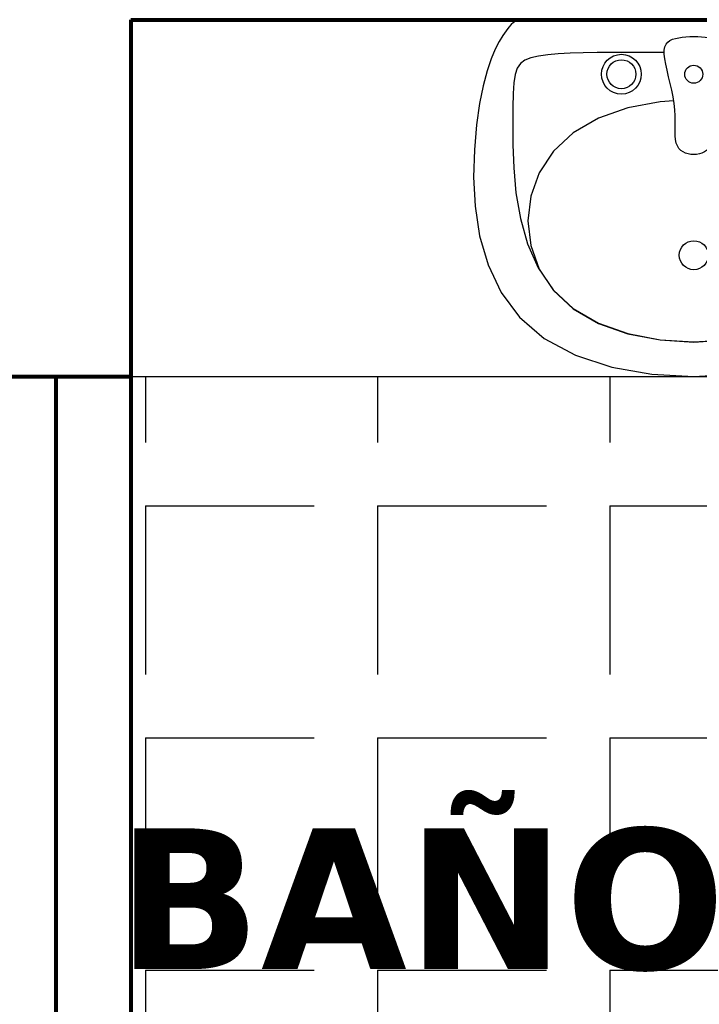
# Model space of a CAD drawing. Header units: inches. Extents: x -1.4 to 10.6, y -3.4 to 32.7.
# Tile 5 of 15: x 0.931 to 1.656, y 4.414 to 5.463. Entities that reach past the tile are written whole.
import ezdxf

# ---------------------------------------------------------------- set-up
doc = ezdxf.new("R2010")
doc.units = ezdxf.units.IN
doc.header["$MEASUREMENT"] = 0
doc.linetypes.add('0', pattern=[0])
for name, color, linetype in [('Baño', 2, 'Continuous'), ('Texto', 98, 'Continuous'), ('Textura piso', 8, 'Continuous')]:
    doc.layers.add(name, color=color, linetype=linetype)
doc.layers.add('Paredes', color=5, linetype='Continuous', lineweight=80)
doc.styles.get("Standard").update_dxf_attribs({"font": 'arial.ttf'})

# ---------------------------------------------------------------- blocks, each defined once
blk = doc.blocks.new('lavacaras')
at = {"layer": 'Baño', "linetype": '0'}
for p, q in [((152.3125970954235, 38.14543644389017), (152.2572976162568, 38.13559269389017)), ((152.3703184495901, 38.14871769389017), (152.3125970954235, 38.14543644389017)), ((152.4280398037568, 38.14543644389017), (152.3703184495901, 38.14871769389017)), ((152.4833392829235, 38.13559269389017), (152.4280398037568, 38.14543644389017)), ((152.2572976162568, 38.13559269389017), (152.2068418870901, 38.11918644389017)), ((152.5337950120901, 38.11918644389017), (152.4833392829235, 38.13559269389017)), ((152.2068418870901, 38.11918644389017), (152.1636517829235, 38.09621769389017)), ((152.5769851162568, 38.09621769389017), (152.5337950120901, 38.11918644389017)), ((152.3703184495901, 38.10100936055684), (152.3237689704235, 38.09815779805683)), ((152.3703184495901, 38.1008010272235), (152.3237689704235, 38.0979104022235)), ((152.4168679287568, 38.09815779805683), (152.3703184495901, 38.10100936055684)), ((152.4168679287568, 38.0979104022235), (152.3703184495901, 38.1008010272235)), ((152.1636517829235, 38.09621769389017), (152.1295632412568, 38.06693058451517)), ((152.2791726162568, 38.08960311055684), (152.2384825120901, 38.07534529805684)), ((152.2791726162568, 38.0892385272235), (152.2384825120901, 38.0747854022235)), ((152.3237689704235, 38.09815779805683), (152.2791726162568, 38.08960311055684)), ((152.3237689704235, 38.0979104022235), (152.2791726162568, 38.0892385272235)), ((152.4614642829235, 38.08960311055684), (152.4168679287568, 38.09815779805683)), ((152.4614642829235, 38.0892385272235), (152.4168679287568, 38.0979104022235)), ((152.5021543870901, 38.07534529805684), (152.4614642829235, 38.08960311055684)), ((152.5021543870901, 38.0747854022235), (152.4614642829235, 38.0892385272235)), ((152.6110736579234, 38.06693058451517), (152.5769851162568, 38.09621769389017)), ((152.2384825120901, 38.07534529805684), (152.2036517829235, 38.05538436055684)), ((152.2384825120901, 38.0747854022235), (152.2036517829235, 38.0545510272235)), ((152.5369851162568, 38.05538436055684), (152.5021543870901, 38.07534529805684)), ((152.5369851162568, 38.0545510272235), (152.5021543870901, 38.0747854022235)), ((152.1295632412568, 38.06693058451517), (152.1040684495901, 38.03254581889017)), ((152.6365684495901, 38.03254581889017), (152.6110736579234, 38.06693058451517)), ((152.2036517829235, 38.0545510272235), (152.1761452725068, 38.02876163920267)), ((152.2036517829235, 38.05538436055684), (152.1763080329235, 38.02995792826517)), ((152.5643288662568, 38.02995792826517), (152.5369851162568, 38.05538436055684)), ((152.5644916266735, 38.02876163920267), (152.5369851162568, 38.0545510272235)), ((152.1040684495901, 38.03254581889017), (152.0860736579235, 37.99452824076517)), ((152.6545632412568, 37.99452824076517), (152.6365684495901, 38.03254581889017)), ((152.1761452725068, 38.02876163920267), (152.1554746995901, 37.99854842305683)), ((152.1763080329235, 38.02995792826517), (152.1567767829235, 38.0002541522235)), ((152.5838601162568, 38.0002541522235), (152.5643288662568, 38.02995792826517)), ((152.5851621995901, 37.99854842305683), (152.5644916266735, 38.02876163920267)), ((152.0860736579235, 37.99452824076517), (152.0744851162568, 37.95434269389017)), ((152.1554746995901, 37.99854842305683), (152.1406635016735, 37.96526880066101)), ((152.1567767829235, 38.0002541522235), (152.1450580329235, 37.96769881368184)), ((152.5955788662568, 37.96769881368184), (152.5838601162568, 38.0002541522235)), ((152.5999733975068, 37.96526880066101), (152.5851621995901, 37.99854842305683)), ((152.6661517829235, 37.95434269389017), (152.6545632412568, 37.99452824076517)), ((152.1406635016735, 37.96526880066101), (152.1307351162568, 37.93028019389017)), ((152.1450580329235, 37.96769881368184), (152.1411517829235, 37.93371769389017)), ((152.5994851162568, 37.93371769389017), (152.5955788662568, 37.96769881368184)), ((152.6099017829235, 37.93028019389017), (152.5999733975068, 37.96526880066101)), ((152.0744851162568, 37.95434269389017), (152.0682090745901, 37.91345402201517)), ((152.6724278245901, 37.91345402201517), (152.6661517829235, 37.95434269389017)), ((152.1307351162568, 37.93028019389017), (152.1247129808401, 37.89494002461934)), ((152.1411517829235, 37.93371769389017), (152.1450580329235, 37.8997365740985)), ((152.5955788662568, 37.8997365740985), (152.5994851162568, 37.93371769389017)), ((152.6159239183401, 37.89494002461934), (152.6099017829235, 37.93028019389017)), ((152.0682090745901, 37.91345402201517), (152.0661517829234, 37.87332706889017)), ((152.6744851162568, 37.87332706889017), (152.6724278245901, 37.91345402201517)), ((152.1450580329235, 37.8997365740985), (152.1567767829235, 37.86718123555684)), ((152.5838601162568, 37.86718123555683), (152.5955788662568, 37.8997365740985)), ((152.1247129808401, 37.89494002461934), (152.1216205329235, 37.8606057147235)), ((152.6190163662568, 37.8606057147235), (152.6159239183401, 37.89494002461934)), ((152.0661517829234, 37.87332706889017), (152.0672194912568, 37.83542667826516)), ((152.6734174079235, 37.83542667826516), (152.6744851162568, 37.87332706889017)), ((152.1216205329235, 37.8606057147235), (152.1204812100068, 37.82863468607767)), ((152.1567767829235, 37.86718123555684), (152.1763080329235, 37.83747745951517)), ((152.5643288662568, 37.83747745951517), (152.5838601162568, 37.86718123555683)), ((152.6201556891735, 37.82863468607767), (152.6190163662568, 37.8606057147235)), ((152.0672194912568, 37.83542667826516), (152.0703184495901, 37.80121769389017)), ((152.1204812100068, 37.82863468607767), (152.1203184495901, 37.80038436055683)), ((152.1763080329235, 37.83747745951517), (152.2036517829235, 37.8120510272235)), ((152.3461517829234, 37.82621752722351), (152.347719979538, 37.83024740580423)), ((152.347719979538, 37.83024740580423), (152.3498692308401, 37.83361321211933)), ((152.3498692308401, 37.83361321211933), (152.3525165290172, 37.83635401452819)), ((152.3525165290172, 37.83635401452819), (152.3555788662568, 37.83850888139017)), ((152.3555788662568, 37.83850888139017), (152.3589732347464, 37.84011688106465)), ((152.3589732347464, 37.84011688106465), (152.3626166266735, 37.841217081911)), ((152.3626166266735, 37.841217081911), (152.3664260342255, 37.84184855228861)), ((152.3664260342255, 37.84184855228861), (152.3703184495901, 37.84205036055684)), ((152.3703184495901, 37.84205036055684), (152.3742108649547, 37.84184855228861)), ((152.3742108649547, 37.84184855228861), (152.3780202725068, 37.841217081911)), ((152.3780202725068, 37.841217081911), (152.3816636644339, 37.84011688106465)), ((152.3816636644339, 37.84011688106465), (152.3850580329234, 37.83850888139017)), ((152.3850580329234, 37.83850888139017), (152.388120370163, 37.83635401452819)), ((152.388120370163, 37.83635401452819), (152.3907676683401, 37.83361321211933)), ((152.3907676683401, 37.83361321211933), (152.3929169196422, 37.83024740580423)), ((152.3929169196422, 37.83024740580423), (152.3944851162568, 37.82621752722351)), ((152.5369851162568, 37.8120510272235), (152.5643288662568, 37.83747745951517)), ((152.6203184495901, 37.80038436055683), (152.6201556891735, 37.82863468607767)), ((152.6703184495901, 37.80121769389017), (152.6734174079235, 37.83542667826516)), ((152.3446539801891, 37.81008239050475), (152.3447618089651, 37.81610694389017)), ((152.3447618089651, 37.81610694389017), (152.3452065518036, 37.82149671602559)), ((152.3452065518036, 37.82149671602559), (152.3461517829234, 37.82621752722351)), ((152.3944851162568, 37.82621752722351), (152.395430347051, 37.82149671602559)), ((152.395430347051, 37.82149671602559), (152.3958750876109, 37.81610694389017)), ((152.3958750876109, 37.81610694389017), (152.3959829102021, 37.81008239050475)), ((152.2036517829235, 37.8120510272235), (152.2384825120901, 37.7920900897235)), ((152.3447194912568, 37.80345723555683), (152.3446539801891, 37.81008239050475)), ((152.3447947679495, 37.79626565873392), (152.3447194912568, 37.80345723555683)), ((152.3959173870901, 37.80345723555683), (152.3958420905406, 37.79626565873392)), ((152.3959829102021, 37.81008239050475), (152.3959173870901, 37.80345723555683)), ((152.5021543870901, 37.7920900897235), (152.5369851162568, 37.8120510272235)), ((152.0703184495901, 37.80121769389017), (152.0744997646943, 37.77184269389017)), ((152.1203184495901, 37.80038436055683), (152.1203672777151, 37.7768947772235)), ((152.2384825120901, 37.7920900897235), (152.2791726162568, 37.7778322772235)), ((152.3443203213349, 37.78031995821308), (152.3447162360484, 37.78854183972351)), ((152.3447162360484, 37.78854183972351), (152.3447947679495, 37.79626565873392)), ((152.3958420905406, 37.79626565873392), (152.3959205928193, 37.78854183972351)), ((152.3959205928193, 37.78854183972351), (152.3963164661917, 37.78031995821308)), ((152.4614642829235, 37.7778322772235), (152.5021543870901, 37.7920900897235)), ((152.6202696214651, 37.7768947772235), (152.6203184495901, 37.80038436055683)), ((152.666137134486, 37.77184269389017), (152.6703184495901, 37.80121769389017)), ((152.1203672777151, 37.7768947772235), (152.1207090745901, 37.75793644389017)), ((152.2791726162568, 37.7778322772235), (152.3237689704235, 37.7692775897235)), ((152.3434434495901, 37.77163419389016), (152.3443203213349, 37.78031995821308)), ((152.3963164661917, 37.78031995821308), (152.3971932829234, 37.77163419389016)), ((152.4168679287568, 37.7692775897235), (152.4614642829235, 37.7778322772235)), ((152.6199278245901, 37.75793644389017), (152.6202696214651, 37.7768947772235)), ((152.0744997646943, 37.77184269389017), (152.0793939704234, 37.74715519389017)), ((152.3237689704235, 37.7692775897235), (152.3428757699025, 37.76810713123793)), ((152.3400612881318, 37.75322258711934), (152.3419806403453, 37.76254558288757)), ((152.3419806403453, 37.76254558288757), (152.3434434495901, 37.77163419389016)), ((152.3971932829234, 37.77163419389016), (152.3986560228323, 37.76254558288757)), ((152.3977609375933, 37.76810711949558), (152.4168679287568, 37.7692775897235)), ((152.3986560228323, 37.76254558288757), (152.4005752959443, 37.75322258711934)), ((152.6612429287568, 37.74715519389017), (152.666137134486, 37.77184269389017)), ((152.0793939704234, 37.74715519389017), (152.0847764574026, 37.72668644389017)), ((152.1207090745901, 37.75793644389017), (152.1216368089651, 37.74296248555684)), ((152.3378733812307, 37.74386052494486), (152.3400612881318, 37.75322258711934)), ((152.4005752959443, 37.75322258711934), (152.4027631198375, 37.74386052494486)), ((152.6190000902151, 37.74296248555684), (152.6199278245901, 37.75793644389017)), ((152.6558604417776, 37.72668644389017), (152.6612429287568, 37.74715519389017)), ((152.1216368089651, 37.74296248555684), (152.1234434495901, 37.73142602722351)), ((152.3334438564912, 37.72580047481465), (152.3356049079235, 37.7346547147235)), ((152.3356049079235, 37.7346547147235), (152.3378733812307, 37.74386052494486)), ((152.4027631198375, 37.74386052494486), (152.4050315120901, 37.7346547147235)), ((152.4050315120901, 37.7346547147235), (152.4071924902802, 37.72580047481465)), ((152.6171934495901, 37.73142602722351), (152.6190000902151, 37.74296248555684)), ((152.0847764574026, 37.72668644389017), (152.0904226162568, 37.70996769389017)), ((152.1234434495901, 37.73142602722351), (152.1264219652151, 37.72278019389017)), ((152.1264219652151, 37.72278019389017), (152.1308653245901, 37.71647811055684)), ((152.3315782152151, 37.71749312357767), (152.3334438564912, 37.72580047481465)), ((152.4071924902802, 37.72580047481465), (152.409058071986, 37.71749312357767)), ((152.6097715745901, 37.71647811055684), (152.6142149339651, 37.72278019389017)), ((152.6142149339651, 37.72278019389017), (152.6171934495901, 37.73142602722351)), ((152.6502142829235, 37.70996769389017), (152.6558604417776, 37.72668644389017)), ((152.0904226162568, 37.70996769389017), (152.096107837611, 37.69653019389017)), ((152.1308653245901, 37.71647811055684), (152.1370664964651, 37.71197290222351)), ((152.1370664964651, 37.71197290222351), (152.1453184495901, 37.70871769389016)), ((152.1453184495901, 37.70871769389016), (152.1558327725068, 37.70624210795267)), ((152.1558327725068, 37.70624210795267), (152.1684955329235, 37.70438175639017)), ((152.3294851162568, 37.70330036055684), (152.3301959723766, 37.70992797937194)), ((152.3301959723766, 37.70992797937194), (152.3315782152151, 37.71749312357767)), ((152.409058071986, 37.71749312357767), (152.4104402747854, 37.70992797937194)), ((152.4104402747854, 37.70992797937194), (152.4111511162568, 37.70330036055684)), ((152.5721413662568, 37.70438175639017), (152.5848041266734, 37.70624210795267)), ((152.5848041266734, 37.70624210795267), (152.5953184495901, 37.70871769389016)), ((152.5953184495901, 37.70871769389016), (152.6035704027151, 37.71197290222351)), ((152.6035704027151, 37.71197290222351), (152.6097715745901, 37.71647811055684)), ((152.6445290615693, 37.69653019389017), (152.6502142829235, 37.70996769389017)), ((152.096107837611, 37.69653019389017), (152.1016075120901, 37.68590519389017)), ((152.1684955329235, 37.70438175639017), (152.1831114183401, 37.70304874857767)), ((152.1831114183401, 37.70304874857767), (152.1994851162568, 37.70215519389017)), ((152.1994851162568, 37.70215519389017), (152.2174213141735, 37.70161320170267)), ((152.2174213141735, 37.70161320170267), (152.2367246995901, 37.70133488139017)), ((152.2367246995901, 37.70133488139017), (152.2571999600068, 37.70123234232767)), ((152.2571999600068, 37.70123234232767), (152.2786517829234, 37.70121769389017)), ((152.2786517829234, 37.70121769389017), (152.3008848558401, 37.70121769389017)), ((152.3008848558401, 37.70121769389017), (152.3237038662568, 37.70121769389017)), ((152.3237038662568, 37.70121769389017), (152.3295254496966, 37.70121769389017)), ((152.3295925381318, 37.69775350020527), (152.3294851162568, 37.70330036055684)), ((152.3305007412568, 37.69322229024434), (152.3295925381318, 37.69775350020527)), ((152.3321511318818, 37.68958953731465), (152.3305007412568, 37.69322229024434)), ((152.4101355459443, 37.69322229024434), (152.4084852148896, 37.68958953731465)), ((152.4110437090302, 37.69775350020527), (152.4101355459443, 37.69322229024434)), ((152.4111511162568, 37.70330036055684), (152.4110437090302, 37.69775350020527)), ((152.411110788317, 37.70121769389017), (152.4169330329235, 37.70121769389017)), ((152.4169330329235, 37.70121769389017), (152.4397520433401, 37.70121769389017)), ((152.4397520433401, 37.70121769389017), (152.4619851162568, 37.70121769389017)), ((152.4619851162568, 37.70121769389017), (152.4834369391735, 37.70123234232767)), ((152.4834369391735, 37.70123234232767), (152.5039121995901, 37.70133488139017)), ((152.5039121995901, 37.70133488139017), (152.5232155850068, 37.70161320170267)), ((152.5232155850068, 37.70161320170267), (152.5411517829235, 37.70215519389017)), ((152.5411517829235, 37.70215519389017), (152.5575254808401, 37.70304874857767)), ((152.5575254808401, 37.70304874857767), (152.5721413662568, 37.70438175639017)), ((152.6390293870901, 37.68590519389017), (152.6445290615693, 37.69653019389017)), ((152.1016075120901, 37.68590519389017), (152.1066970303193, 37.67762394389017)), ((152.3344851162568, 37.68673804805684), (152.3321511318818, 37.68958953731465)), ((152.3374441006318, 37.68455062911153), (152.3344851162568, 37.68673804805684)), ((152.3409694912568, 37.68291008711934), (152.3374441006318, 37.68455062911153)), ((152.3450026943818, 37.6816992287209), (152.3409694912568, 37.68291008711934)), ((152.3494851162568, 37.68080086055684), (152.3450026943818, 37.6816992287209)), ((152.3543516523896, 37.68011732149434), (152.3494851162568, 37.68080086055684)), ((152.3595111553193, 37.67962907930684), (152.3543516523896, 37.68011732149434)), ((152.3648659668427, 37.67933613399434), (152.3595111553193, 37.67962907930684)), ((152.3703184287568, 37.67923848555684), (152.3648659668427, 37.67933613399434)), ((152.3757708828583, 37.67933613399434), (152.3703184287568, 37.67923848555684)), ((152.3811256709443, 37.67962907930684), (152.3757708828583, 37.67933613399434)), ((152.3862851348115, 37.68011732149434), (152.3811256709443, 37.67962907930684)), ((152.3911516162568, 37.68080086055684), (152.3862851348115, 37.68011732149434)), ((152.3956339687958, 37.6816992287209), (152.3911516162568, 37.68080086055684)), ((152.3996670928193, 37.68291008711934), (152.3956339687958, 37.6816992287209)), ((152.4031924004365, 37.68455062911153), (152.3996670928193, 37.68291008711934)), ((152.4061513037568, 37.68673804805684), (152.4031924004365, 37.68455062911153)), ((152.4084852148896, 37.68958953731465), (152.4061513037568, 37.68673804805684)), ((152.6339398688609, 37.67762394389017), (152.6390293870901, 37.68590519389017)), ((152.1066970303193, 37.67762394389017), (152.1111517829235, 37.67121769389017)), ((152.1111517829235, 37.67121769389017), (152.1148480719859, 37.66626652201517)), ((152.1148480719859, 37.66626652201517), (152.1180658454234, 37.66254581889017)), ((152.6225710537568, 37.66254581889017), (152.6257888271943, 37.66626652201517)), ((152.6257888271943, 37.66626652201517), (152.6294851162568, 37.67121769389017)), ((152.6294851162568, 37.67121769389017), (152.6339398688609, 37.67762394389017)), ((152.1180658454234, 37.66254581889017), (152.121185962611, 37.65987980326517)), ((152.121185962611, 37.65987980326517), (152.1245892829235, 37.65809269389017)), ((152.1245892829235, 37.65809269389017), (152.1286566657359, 37.65700870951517)), ((152.1286566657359, 37.65700870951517), (152.1337689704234, 37.65645206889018)), ((152.1303184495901, 37.65621769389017), (152.6103184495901, 37.65621769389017)), ((152.1337689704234, 37.65645206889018), (152.1403070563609, 37.65624699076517)), ((152.1403070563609, 37.65624699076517), (152.1486517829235, 37.65621769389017)), ((152.1486517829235, 37.65621769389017), (152.1590928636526, 37.65621769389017)), ((152.1590928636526, 37.65621769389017), (152.1715554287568, 37.65621769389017)), ((152.1715554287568, 37.65621769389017), (152.1858734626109, 37.65621769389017)), ((152.1858734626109, 37.65621769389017), (152.2018809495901, 37.65621769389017)), ((152.2018809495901, 37.65621769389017), (152.2194118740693, 37.65621769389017)), ((152.2194118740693, 37.65621769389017), (152.2383002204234, 37.65621769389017)), ((152.2383002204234, 37.65621769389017), (152.2583799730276, 37.65621769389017)), ((152.2583799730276, 37.65621769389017), (152.2794851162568, 37.65621769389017)), ((152.2794851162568, 37.65621769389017), (152.3014414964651, 37.65621769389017)), ((152.3014414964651, 37.65621769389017), (152.3240424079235, 37.65621769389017)), ((152.3240424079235, 37.65621769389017), (152.3470730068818, 37.65621769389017)), ((152.3470730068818, 37.65621769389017), (152.3703184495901, 37.65621769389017)), ((152.3703184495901, 37.65621769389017), (152.3935638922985, 37.65621769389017)), ((152.3935638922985, 37.65621769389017), (152.4165944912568, 37.65621769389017)), ((152.4165944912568, 37.65621769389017), (152.4391954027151, 37.65621769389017)), ((152.4391954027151, 37.65621769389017), (152.4611517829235, 37.65621769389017)), ((152.4611517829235, 37.65621769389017), (152.4822569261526, 37.65621769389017)), ((152.4822569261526, 37.65621769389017), (152.5023366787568, 37.65621769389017)), ((152.5023366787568, 37.65621769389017), (152.5212250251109, 37.65621769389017)), ((152.5212250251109, 37.65621769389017), (152.5387559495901, 37.65621769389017)), ((152.5387559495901, 37.65621769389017), (152.5547634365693, 37.65621769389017)), ((152.5547634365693, 37.65621769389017), (152.5690814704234, 37.65621769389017)), ((152.5690814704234, 37.65621769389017), (152.5815440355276, 37.65621769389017)), ((152.5815440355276, 37.65621769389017), (152.5919851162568, 37.65621769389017)), ((152.5919851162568, 37.65621769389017), (152.6003298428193, 37.65624699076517)), ((152.6003298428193, 37.65624699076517), (152.6068679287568, 37.65645206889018)), ((152.6068679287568, 37.65645206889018), (152.6119802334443, 37.65700870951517)), ((152.6119802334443, 37.65700870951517), (152.6160476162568, 37.65809269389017)), ((152.6160476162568, 37.65809269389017), (152.6194509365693, 37.65987980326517)), ((152.6194509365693, 37.65987980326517), (152.6225710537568, 37.66254581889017))]:
    blk.add_line(p, q, dxfattribs=at)
for centre, radius in [((152.3703184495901, 37.9811533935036), 0.02), ((152.2703184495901, 37.73121769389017), 0.0275), ((152.2703184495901, 37.73121769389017), 0.02), ((152.4703184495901, 37.73121769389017), 0.0275), ((152.4703184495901, 37.73121769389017), 0.02), ((152.3703184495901, 37.73121769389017), 0.0125)]:
    blk.add_circle(centre, radius, dxfattribs=at)

msp = doc.modelspace()

# ---------------------------------------------------------------- hatches: boundary and pattern name
at = {"layer": 'Textura piso'}
h = msp.add_hatch(dxfattribs=at)
h.set_pattern_fill('AR-HBONE', color=256, scale=0.02, angle=270, style=0)
h.set_pattern_definition([(315, (-54.86966955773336, -126.9724224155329), (0.1131370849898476, -2.966472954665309e-17), [0.24, -0.08]), (45, (-54.81310101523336, -127.0289909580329), (0.1131370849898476, -2.966472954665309e-17), [0.24, -0.08])])
edge = h.paths.add_edge_path()
edge.add_line((3.789617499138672, 0.5500000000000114), (3.789617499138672, 2.100000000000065))
edge.add_line((3.789617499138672, 2.100000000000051), (3.789617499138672, 3.549656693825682))
edge.add_line((3.789617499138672, 3.549656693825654), (3.27000000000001, 3.549656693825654))
edge.add_line((3.27000000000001, 3.549656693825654), (3.27000000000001, 3.669656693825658))
edge.add_line((3.27000000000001, 3.669656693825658), (3.319999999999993, 3.669656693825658))
edge.add_line((3.320000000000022, 3.669656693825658), (3.320000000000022, 4.466256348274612))
edge.add_line((3.320000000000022, 4.466256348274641), (3.300000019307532, 4.466256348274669))
edge.add_line((3.300000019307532, 4.466256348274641), (3.270000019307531, 4.466256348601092))
edge.add_line((3.270000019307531, 4.466256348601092), (3.27000002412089, 4.664847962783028))
edge.add_line((3.270000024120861, 4.664847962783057), (3.266523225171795, 4.664847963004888))
edge.add_line((3.266523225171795, 4.66484796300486), (3.266523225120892, 4.652040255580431))
edge.add_ellipse((3.258385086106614, 4.657121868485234), major_axis=(0.005754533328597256, -0.005754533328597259), ratio=0.9999999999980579, start_angle=310.32427781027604, end_angle=405.0000000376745, ccw=False)
edge.add_line((3.257721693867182, 4.649010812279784), (3.248399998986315, 4.651274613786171))
edge.add_line((3.248399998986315, 4.651274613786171), (3.248399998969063, 4.658387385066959))
edge.add_line((3.248399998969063, 4.658387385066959), (3.242324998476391, 4.658387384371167))
edge.add_ellipse((3.262232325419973, 4.642171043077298), major_axis=(0.01815587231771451, 0.0181558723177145), ratio=0.9999999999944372, start_angle=95.83402702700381, end_angle=134.8997913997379)
edge.add_line((3.236556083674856, 4.642215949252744), (3.232199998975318, 4.642215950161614))
edge.add_line((3.232199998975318, 4.642215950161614), (3.23219999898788, 4.631951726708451))
edge.add_line((3.23219999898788, 4.631951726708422), (3.178200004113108, 4.631951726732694))
edge.add_ellipse((3.230780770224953, 5.459750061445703), major_axis=(0.5865214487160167, 0.5865214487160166), ratio=0.9999999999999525, start_angle=134.7854552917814, end_angle=221.3655225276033, ccw=False)
edge.add_line((2.401319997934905, 5.462856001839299), (2.370000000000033, 5.462856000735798))
edge.add_line((2.370000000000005, 5.462856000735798), (2.370000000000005, 5.082856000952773))
edge.add_line((2.370000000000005, 5.082856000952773), (2.370000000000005, 4.482856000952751))
edge.add_line((2.370000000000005, 4.482856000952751), (2.370000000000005, 3.549656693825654))
edge.add_line((2.370000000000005, 3.549656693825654), (0.25, 3.549656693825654))
edge.add_line((0.25, 3.549656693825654), (0.25, 3.45965669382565))
edge.add_line((0.25, 3.459656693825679), (0.6500000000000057, 3.459656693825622))
edge.add_line((0.6500000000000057, 3.459656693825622), (0.6500000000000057, 2.649656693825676))
edge.add_line((0.6500000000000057, 2.649656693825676), (2.150000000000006, 2.649656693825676))
edge.add_line((2.150000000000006, 2.649656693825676), (2.150000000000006, 1.149656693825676))
edge.add_line((2.150000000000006, 1.149656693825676), (1.572115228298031, 1.149656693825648))
edge.add_line((1.572115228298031, 1.149656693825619), (1.572115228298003, 0.6159980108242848))
edge.add_line((1.572115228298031, 0.6159980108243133), (1.59085198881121, 0.6159980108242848))
edge.add_line((1.59085198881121, 0.6159980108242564), (1.59085198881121, 0.6110265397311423))
edge.add_line((1.59085198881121, 0.6110265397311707), (1.610737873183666, 0.6110265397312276))
edge.add_line((1.610737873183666, 0.6110265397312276), (1.610737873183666, 0.6060550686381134))
edge.add_line((1.610737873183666, 0.606055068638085), (1.625652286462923, 0.606055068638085))
edge.add_line((1.625652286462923, 0.606055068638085), (1.625652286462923, 0.6010835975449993))
edge.add_line((1.625652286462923, 0.6010835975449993), (1.635595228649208, 0.6010835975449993))
edge.add_line((1.635595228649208, 0.6010835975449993), (1.635595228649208, 0.5961121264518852))
edge.add_line((1.635595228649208, 0.5961121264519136), (1.640566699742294, 0.596112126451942))
edge.add_line((1.640566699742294, 0.5961121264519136), (1.640566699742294, 0.5911406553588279))
edge.add_line((1.640566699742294, 0.5911406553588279), (1.650509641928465, 0.5911406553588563))
edge.add_line((1.650509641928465, 0.5911406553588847), (1.650509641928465, 0.5861691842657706))
edge.add_line((1.650509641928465, 0.5861691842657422), (1.655481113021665, 0.5861691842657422))
edge.add_line((1.655481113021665, 0.5861691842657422), (1.655481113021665, 0.5811977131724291))
edge.add_line((1.655481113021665, 0.5811977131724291), (1.660452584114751, 0.5811977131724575))
edge.add_line((1.660452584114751, 0.5811977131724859), (1.660452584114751, 0.5762262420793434))
edge.add_line((1.660452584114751, 0.5762262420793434), (1.665424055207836, 0.5762262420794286))
edge.add_line((1.665424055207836, 0.5762262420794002), (1.665424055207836, 0.5712547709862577))
edge.add_line((1.665424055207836, 0.5712547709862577), (1.670395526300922, 0.5712547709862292))
edge.add_line((1.670395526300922, 0.5712547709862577), (1.670395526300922, 0.5613118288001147))
edge.add_line((1.670395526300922, 0.5613118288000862), (1.675366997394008, 0.5613118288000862))
edge.add_line((1.675366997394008, 0.5613118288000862), (1.675366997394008, 0.5513688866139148))
edge.add_line((1.675366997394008, 0.5513688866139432), (1.680338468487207, 0.5513688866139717))
edge.add_line((1.680338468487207, 0.5513688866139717), (1.680338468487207, 0.5364544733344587))
edge.add_line((1.680338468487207, 0.5364544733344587), (1.685309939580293, 0.5364544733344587))
edge.add_line((1.685309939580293, 0.5364544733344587), (1.685309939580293, 0.5165685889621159))
edge.add_line((1.685309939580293, 0.5165685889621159), (1.690281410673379, 0.5165685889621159))
edge.add_line((1.690281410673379, 0.5165685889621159), (1.690281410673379, 0.4976297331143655))
edge.add_line((1.690281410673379, 0.4976297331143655), (1.572115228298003, 0.4976297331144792))
edge.add_line((1.572115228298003, 0.4976297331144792), (1.572115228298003, 0.3873103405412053))
edge.add_line((1.572115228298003, 0.3873103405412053), (1.521251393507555, 0.3873103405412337))
edge.add_line((1.521251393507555, 0.3873103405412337), (1.521251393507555, 0.392281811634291))
edge.add_line((1.521251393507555, 0.392281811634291), (1.511308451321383, 0.392281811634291))
edge.add_line((1.511308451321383, 0.392281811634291), (1.511308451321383, 0.3972532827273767))
edge.add_line((1.511308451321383, 0.3972532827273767), (1.506336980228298, 0.3972532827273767))
edge.add_line((1.506336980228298, 0.3972532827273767), (1.506336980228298, 0.4022247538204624))
edge.add_line((1.506336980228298, 0.4022247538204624), (1.496394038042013, 0.4022247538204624))
edge.add_line((1.496394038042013, 0.4022247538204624), (1.496394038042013, 0.4071962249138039))
edge.add_line((1.496394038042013, 0.4071962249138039), (1.491422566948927, 0.4071962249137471))
edge.add_line((1.491422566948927, 0.4071962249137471), (1.491422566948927, 0.4121676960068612))
edge.add_line((1.491422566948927, 0.4121676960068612), (1.486451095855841, 0.4121676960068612))
edge.add_line((1.486451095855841, 0.4121676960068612), (1.486451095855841, 0.4171391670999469))
edge.add_line((1.486451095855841, 0.4171391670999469), (1.481479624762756, 0.4171391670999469))
edge.add_line((1.481479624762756, 0.4171391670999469), (1.481479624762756, 0.4221106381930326))
edge.add_line((1.481479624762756, 0.4221106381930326), (1.476508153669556, 0.4221106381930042))
edge.add_line((1.476508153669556, 0.4221106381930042), (1.476508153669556, 0.432053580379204))
edge.add_line((1.476508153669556, 0.432053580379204), (1.47153668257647, 0.432053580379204))
edge.add_line((1.47153668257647, 0.432053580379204), (1.47153668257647, 0.4370250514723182))
edge.add_line((1.47153668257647, 0.4370250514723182), (1.466565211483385, 0.4370250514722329))
edge.add_line((1.466565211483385, 0.4370250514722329), (1.466565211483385, 0.4469679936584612))
edge.add_line((1.466565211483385, 0.4469679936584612), (1.461593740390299, 0.4469679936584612))
edge.add_line((1.461593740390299, 0.4469679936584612), (1.461593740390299, 0.4618824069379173))
edge.add_line((1.461593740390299, 0.4618824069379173), (1.456622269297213, 0.4618824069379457))
edge.add_line((1.456622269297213, 0.4618824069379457), (1.456622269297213, 0.4976297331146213))
edge.add_line((1.456622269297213, 0.4976297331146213), (1.572115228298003, 0.4976297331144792))
edge.add_line((1.572115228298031, 0.4976297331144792), (1.57211522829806, 1.14965669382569))
edge.add_line((1.572115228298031, 1.149656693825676), (0.6500000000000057, 1.149656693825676))
edge.add_line((0.6500000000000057, 1.149656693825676), (0.6500000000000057, 0.5496566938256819))
edge.add_line((0.6500000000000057, 0.5496566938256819), (0.25, 0.5496566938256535))
edge.add_line((0.25, 0.5496566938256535), (0.25, 0.2500000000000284))
edge.add_line((0.25, 0.2500000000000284), (2.589617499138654, 0.25))
edge.add_line((2.589617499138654, 0.25), (2.589617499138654, 0.5500000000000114))
edge.add_line((2.589617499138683, 0.5500000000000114), (3.789617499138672, 0.5500000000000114))
h.paths.add_polyline_path([(2.622484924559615, 1.98685808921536), (2.599948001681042, 1.987280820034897), (2.589869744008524, 1.996646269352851), (2.586167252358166, 2.024004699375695), (2.58981072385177, 2.054328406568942), (2.6241717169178, 2.118666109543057), (2.678911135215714, 2.168312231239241), (2.707576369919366, 2.239337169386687), (2.750639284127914, 2.296250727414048), (2.819630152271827, 2.343771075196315), (2.823970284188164, 2.351879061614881), (2.863699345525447, 2.391776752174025), (2.768180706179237, 2.487295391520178), (2.68333613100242, 2.412844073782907), (2.624846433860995, 2.364940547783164), (2.594908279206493, 2.351311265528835), (2.519549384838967, 2.320918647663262), (2.508851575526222, 2.294151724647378), (2.483465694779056, 2.270131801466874), (2.420477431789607, 2.237756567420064), (2.388030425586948, 2.232204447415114), (2.371771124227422, 2.241716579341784), (2.363364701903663, 2.272697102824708), (2.374505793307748, 2.312754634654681), (2.410198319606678, 2.358914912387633), (2.453815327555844, 2.395685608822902), (2.494678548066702, 2.425853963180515), (2.498240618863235, 2.437720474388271), (2.51559186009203, 2.476065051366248), (2.518414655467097, 2.487854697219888), (2.625131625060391, 2.561367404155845), (2.63860239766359, 2.578178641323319), (2.660657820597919, 2.594818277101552), (2.518984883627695, 2.736491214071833, -0.4142135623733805), (2.518984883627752, 2.795733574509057), (3.037355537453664, 3.314104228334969, -0.4142135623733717), (3.096597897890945, 3.314104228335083), (3.654463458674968, 2.756238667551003, -0.4142135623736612), (3.654463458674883, 2.696996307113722), (3.345110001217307, 2.387642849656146), (3.34466119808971, 2.385667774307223), (3.324987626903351, 2.360480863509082), (3.309493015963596, 2.35202586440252), (3.136092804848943, 2.17862565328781, -0.4142135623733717), (3.076850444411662, 2.178625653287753), (2.954075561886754, 2.301400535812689), (2.839636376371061, 2.184886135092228), (2.808014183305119, 2.149926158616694), (2.733862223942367, 2.090663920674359), (2.725551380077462, 2.070010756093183), (2.686486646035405, 2.022849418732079)], flags=16)
h.paths.add_polyline_path([(1.142135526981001, 1.064261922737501), (2.76921746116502, 1.064261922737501), (2.76921746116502, 0.833016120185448), (1.142135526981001, 0.833016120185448)], flags=25)
h.paths.add_polyline_path([(1.796389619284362, 0.7896246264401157), (2.48430230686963, 0.7896246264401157), (2.48430230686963, 0.6679329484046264), (1.796389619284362, 0.6679329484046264)], flags=24)
h = msp.add_hatch(dxfattribs=at)
h.set_pattern_fill('ANGLE', color=256, scale=0.9, angle=270, style=0)
h.set_pattern_definition([(270, (-54.86966955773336, -126.9724224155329), (0.2475, -4.546501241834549e-17), [0.18, -0.0675]), (0, (-54.86966955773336, -126.9724224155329), (6.062001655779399e-17, 0.2475), [0.18, -0.0675])])
edge = h.paths.add_edge_path()
edge.add_arc((1.4289764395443, 3.682846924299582), 0.01322324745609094, 159.6900505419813, 265.95025514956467, ccw=False)
edge.add_line((1.416575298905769, 3.687436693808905), (1.416575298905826, 3.858585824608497))
edge.add_arc((1.428976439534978, 3.86317559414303), 0.01322324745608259, 85.95025516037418, 200.3099495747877, ccw=False)
edge.add_line((1.42991029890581, 3.876365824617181), (1.490105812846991, 3.876365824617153))
edge.add_line((1.490105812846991, 3.876365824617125), (1.524008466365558, 3.897894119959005))
edge.add_line((1.524008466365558, 3.897894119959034), (1.565666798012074, 3.897894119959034))
edge.add_line((1.565666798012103, 3.897894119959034), (1.565666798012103, 3.914213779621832))
edge.add_arc((1.718345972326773, 4.048612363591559), 0.2034057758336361, 215.4698721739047, 221.3564282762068, ccw=False)
edge.add_arc((1.77372701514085, 4.088071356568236), 0.2714063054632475, 196.4427616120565, 215.4698721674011, ccw=False)
edge.add_arc((1.86117201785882, 4.113878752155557), 0.3625800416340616, 180, 196.4427616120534, ccw=False)
edge.add_arc((1.861172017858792, 4.113878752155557), 0.3625800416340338, 163.5572383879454, 180, ccw=False)
edge.add_arc((1.773727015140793, 4.139686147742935), 0.2714063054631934, 144.5301278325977, 163.5572383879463, ccw=False)
edge.add_arc((1.718345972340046, 4.179145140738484), 0.2034057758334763, 120.1716795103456, 144.5301278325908, ccw=False)
edge.add_arc((1.68328764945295, 4.239449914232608), 0.1336508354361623, 90.00000000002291, 120.17167951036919, ccw=False)
edge.add_arc((1.683287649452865, 4.239449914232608), 0.1336508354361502, 59.82832048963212, 89.99999999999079, ccw=False)
edge.add_arc((1.64822932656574, 4.179145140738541), 0.2034057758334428, 35.46987216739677, 59.82832048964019, ccw=False)
edge.add_arc((1.592848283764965, 4.139686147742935), 0.2714063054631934, 16.442761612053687, 35.469872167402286, ccw=False)
edge.add_arc((1.505403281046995, 4.113878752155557), 0.3625800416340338, 0, 16.44276161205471, ccw=False)
edge.add_arc((1.505403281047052, 4.113878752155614), 0.3625800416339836, -16.442761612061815, -4.490630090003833e-12, ccw=False)
edge.add_arc((1.592848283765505, 4.088071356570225), 0.271406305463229, -39.95040698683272, -16.442761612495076, ccw=False)
edge.add_line((1.800908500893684, 3.91379476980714), (1.800908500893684, 3.897894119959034))
edge.add_line((1.800908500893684, 3.897894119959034), (1.842566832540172, 3.897894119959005))
edge.add_line((1.842566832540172, 3.897894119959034), (1.876469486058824, 3.876365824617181))
edge.add_line((1.876469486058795, 3.876365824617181), (1.936665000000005, 3.876365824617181))
edge.add_arc((1.93759885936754, 3.863175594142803), 0.01322324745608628, -20.30994953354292, 94.049744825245, ccw=False)
edge.add_line((1.950000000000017, 3.858585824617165), (1.950000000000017, 3.687436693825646))
edge.add_arc((1.93759885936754, 3.682846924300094), 0.01322324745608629, -85.95025517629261, 20.30994953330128, ccw=False)
edge.add_line((1.938532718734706, 3.669656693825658), (2.25, 3.669656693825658))
edge.add_line((2.250000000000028, 3.669656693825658), (2.250000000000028, 4.48286305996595))
edge.add_line((2.250000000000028, 4.482863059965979), (2.247370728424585, 4.48286305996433))
edge.add_line((2.247370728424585, 4.48286305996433), (2.2473707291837, 4.514183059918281))
edge.add_line((2.247370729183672, 4.514183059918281), (2.244379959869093, 4.516509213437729))
edge.add_ellipse((2.245210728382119, 4.518503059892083), major_axis=(0.001527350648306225, 0.001527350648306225), ratio=0.9999999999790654, start_angle=171.8698863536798, end_angle=202.3801556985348, ccw=False)
edge.add_ellipse((2.245210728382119, 4.518503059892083), major_axis=(0.001527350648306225, 0.001527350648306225), ratio=0.9999999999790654, start_angle=90, end_angle=171.8698863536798, ccw=False)
edge.add_line((2.242806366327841, 4.518108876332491), (2.240890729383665, 4.520663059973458))
edge.add_line((2.240890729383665, 4.520663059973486), (2.174038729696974, 4.520663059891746))
edge.add_line((2.174038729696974, 4.520663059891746), (2.171878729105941, 4.520663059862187))
edge.add_ellipse((2.171878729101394, 4.527521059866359), major_axis=(0.004849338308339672, 0.004849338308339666), ratio=0.9999999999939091, start_angle=135.0000000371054, end_angle=225.0000000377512, ccw=False)
edge.add_line((2.164126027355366, 4.529681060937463), (1.83213543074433, 4.529681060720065))
edge.add_ellipse((1.824382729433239, 4.527521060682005), major_axis=(0.004849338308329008, -0.004849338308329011), ratio=0.9999999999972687, start_angle=315.00000003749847, end_angle=405.00000003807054, ccw=False)
edge.add_line((1.822222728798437, 4.519768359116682), (1.822222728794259, 4.520663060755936))
edge.add_line((1.822222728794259, 4.520663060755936), (1.818284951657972, 4.520663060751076))
edge.add_line((1.818284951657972, 4.520663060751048), (1.818284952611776, 4.51630697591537))
edge.add_ellipse((1.818329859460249, 4.490630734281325), major_axis=(0.0181558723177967, 0.0181558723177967), ratio=0.9999999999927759, start_angle=45.10020867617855, end_angle=84.16597305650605)
edge.add_line((1.80211351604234, 4.510538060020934), (1.802113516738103, 4.504463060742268))
edge.add_line((1.802113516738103, 4.504463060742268), (1.809226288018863, 4.50446306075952))
edge.add_line((1.809226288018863, 4.504463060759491), (1.811490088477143, 4.495141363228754))
edge.add_ellipse((1.803379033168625, 4.494477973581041), major_axis=(0.005754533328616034, 0.005754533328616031), ratio=0.9999999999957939, start_angle=225.0000000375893, end_angle=319.67572227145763, ccw=False)
edge.add_line((1.803379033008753, 4.48633983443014), (1.795652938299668, 4.486339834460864))
edge.add_line((1.795652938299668, 4.486339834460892), (1.795652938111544, 4.483390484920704))
edge.add_line((1.795652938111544, 4.483390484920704), (1.788266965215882, 4.483390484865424))
edge.add_line((1.788266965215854, 4.483390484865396), (1.788266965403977, 4.486339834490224))
edge.add_line((1.788266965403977, 4.486339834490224), (1.78054087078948, 4.486339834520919))
edge.add_ellipse((1.78054087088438, 4.494477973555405), major_axis=(0.005754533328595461, -0.005754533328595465), ratio=0.999999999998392, start_angle=220.3242778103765, end_angle=315.00000003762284, ccw=False)
edge.add_line((1.772429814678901, 4.495141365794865), (1.774693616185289, 4.504463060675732))
edge.add_line((1.774693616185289, 4.504463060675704), (1.781806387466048, 4.504463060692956))
edge.add_line((1.781806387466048, 4.504463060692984), (1.781806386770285, 4.510538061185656))
edge.add_ellipse((1.765590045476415, 4.490630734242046), major_axis=(0.0181558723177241, -0.01815587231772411), ratio=0.9999999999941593, start_angle=95.8340270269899, end_angle=134.8997913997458)
edge.add_line((1.76563495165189, 4.516306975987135), (1.765634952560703, 4.520663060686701))
edge.add_line((1.765634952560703, 4.520663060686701), (1.755370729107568, 4.520663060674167))
edge.add_line((1.755370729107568, 4.520663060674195), (1.755370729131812, 4.574663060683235))
edge.add_arc((2.244741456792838, 4.56201599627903), 0.4895341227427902, 89.69230629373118, 178.5196046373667, ccw=False)
edge.add_line((2.247370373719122, 5.051543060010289), (2.24737072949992, 5.05154306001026))
edge.add_line((2.247370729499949, 5.051543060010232), (2.247370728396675, 5.082856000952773))
edge.add_line((2.247370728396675, 5.082856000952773), (1.050000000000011, 5.082856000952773))
edge.add_line((1.050000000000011, 5.082856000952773), (1.050000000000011, 3.669656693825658))
edge.add_line((1.050000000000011, 3.669656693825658), (1.428042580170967, 3.669656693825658))
h.paths.add_polyline_path([(1.415563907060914, 3.90064955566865), (1.442077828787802, 3.90064955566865), (1.481246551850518, 3.910879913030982), (1.495563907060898, 3.910879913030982), (1.495563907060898, 3.889752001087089), (1.415563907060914, 3.889752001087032)], flags=16)
h.paths.add_polyline_path([(0.9972911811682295, 4.638934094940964), (1.71016895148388, 4.638934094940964), (1.71016895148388, 4.36024034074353), (0.9972911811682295, 4.36024034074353)], flags=9)

# ---------------------------------------------------------------- linework, layer by layer
at = {"layer": 'Baño'}
for p, q in [((1.050000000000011, 5.082856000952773), (1.05000000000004, 5.462856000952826)), ((1.05000000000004, 5.462856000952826), (2.25, 5.462856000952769)), ((1.050000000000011, 5.082856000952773), (2.25, 5.082856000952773))]:
    msp.add_line(p, q, dxfattribs=at)
at = {"layer": 'Paredes'}
for p, q in [((1.050000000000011, 5.462856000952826), (1.050000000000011, 5.082856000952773)), ((1.050000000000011, 5.462856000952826), (2.25, 5.462856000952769)), ((0.25, 5.082856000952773), (1.050000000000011, 5.082856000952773)), ((0.9700000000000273, 5.082856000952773), (0.9700000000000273, 3.669656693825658)), ((1.050000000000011, 5.082856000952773), (1.050000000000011, 3.669656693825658))]:
    msp.add_line(p, q, dxfattribs=at)

# ---------------------------------------------------------------- block references
at = {"layer": 'Baño', "xscale": 0.7715736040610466, "yscale": 0.7715736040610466, "zscale": 0.7715736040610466, "rotation": 180}
msp.add_blockref('lavacaras', (119.2149157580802, 34.51739960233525), dxfattribs=at)

# ---------------------------------------------------------------- texts
at = {"layer": 'Texto', "insert": (1.034791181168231, 4.60143409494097), "char_height": 0.15, "attachment_point": 1}
msp.add_mtext('{\\fVerdana|b1|i0|c0|p34;BAÑO}', dxfattribs=at)

doc.saveas('drawing.dxf')
